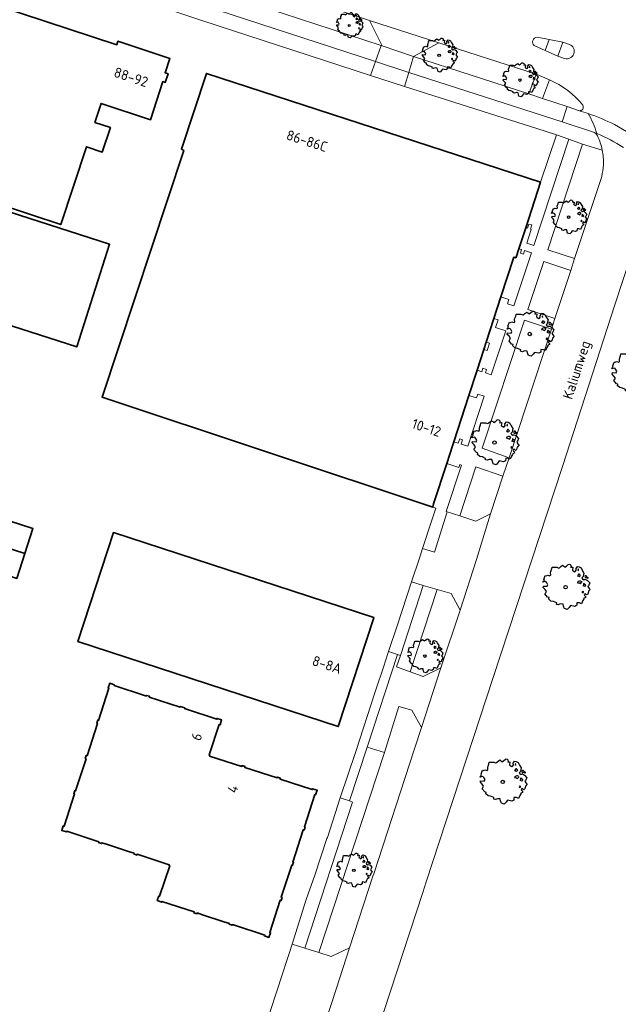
# Model space of a CAD drawing. Header units: metres. Extents: x 152391 to 157968, y 462336 to 467280.
# Tile 81 of 256: x 153466 to 153546, y 464233 to 464365. Entities that reach past the tile are written whole.
import ezdxf
from ezdxf.enums import TextEntityAlignment as Align

# ---------------------------------------------------------------- set-up
doc = ezdxf.new("R2010")
doc.units = ezdxf.units.M
doc.header["$LTSCALE"] = 0.75
doc.layers.get('0').update_dxf_attribs({"lineweight": 25})
for name, color, linetype, lineweight in [('B-GV-GR-BOOM-S', 252, 'Continuous', 25), ('B-WE-GR-BEPLANTING_CULTUUR_BODEMBEDEKKER-GV', 251, 'Continuous', 18), ('B-WE-OG-BEBOUWING-GV', 6, 'Continuous', 35), ('B-WE-OG-BEBOUWING-T18', 1, 'Continuous', 18), ('B-WE-OG-TERREIN_CULTUURSCHEIDING-GV', 251, 'Continuous', 18), ('B-WE-OG-TOPOGRAFIE-T18', 1, 'Continuous', 18), ('B-WE-VH-VERHARDING_ASFALT-GV', 251, 'Continuous', 18), ('B-WE-VH-VERHARDING_BEDRIJFSVLOERPLAAT-GV', 251, 'Continuous', 18), ('B-WE-VH-VERHARDING_BETONSTRAATSTEEN-GV', 251, 'Continuous', 18), ('B-WE-VH-VERHARDING_TEGEL-GV', 251, 'Continuous', 18)]:
    doc.layers.add(name, color=color, linetype=linetype, lineweight=lineweight)
doc.styles.add('NLCS-ISO-M750-T18', font='NLCS-ISO.ttf', dxfattribs={"height": 1.35})

# ---------------------------------------------------------------- blocks, each defined once
blk = doc.blocks.new('SGR-BOOM_21_30')
at = {"linetype": 'Continuous'}
for p, q in [((-1.11, 1.19), (-1.05, 1.33)), ((-1.05, 1.33), (-1.02, 1.5)), ((-1.02, 1.5), (-0.67, 1.5)), ((-0.67, 1.5), (-0.52, 1.43)), ((-0.52, 1.43), (-0.47, 1.45)), ((-0.47, 1.45), (-0.37, 1.55)), ((-0.37, 1.55), (-0.23, 1.65)), ((-0.23, 1.65), (-0.13, 1.58)), ((-0.13, 1.58), (-0.06, 1.52)), ((-0.06, 1.52), (0.07, 1.58)), ((0.07, 1.58), (0.2, 1.71)), ((0.2, 1.71), (0.26, 1.73)), ((0.26, 1.73), (0.33, 1.7)), ((0.33, 1.7), (0.39, 1.65)), ((0.4, 1.53), (0.38, 1.5)), ((0.38, 1.5), (0.53, 1.52)), ((0.39, 1.65), (0.4, 1.53)), ((0.54, 1.48), (0.51, 1.29)), ((0.53, 1.52), (0.54, 1.48)), ((0.79, 1.4), (0.89, 1.56)), ((0.8, 1.29), (0.79, 1.4)), ((0.89, 1.56), (1.02, 1.53)), ((0.97, 1.37), (0.93, 1.33)), ((0.93, 1.33), (0.95, 1.25)), ((0.96, 1.27), (0.97, 1.37)), ((1.02, 1.53), (1.16, 1.45)), ((1.16, 1.45), (1.25, 1.27)), ((-1.7, 0.37), (-1.66, 0.48)), ((-1.49, 0.41), (-1.7, 0.37)), ((-1.68, -0.03), (-1.67, 0.09)), ((-1.67, 0.09), (-1.39, 0.07)), ((-1.66, 0.48), (-1.6, 0.53)), ((-1.63, 0.58), (-1.53, 0.87)), ((-1.6, 0.53), (-1.63, 0.58)), ((-1.53, 0.87), (-1.46, 0.86)), ((-1.42, 0.33), (-1.49, 0.41)), ((-1.46, 0.86), (-1.34, 0.91)), ((-1.33, 0.18), (-1.42, 0.33)), ((-1.39, 0.07), (-1.33, 0.18)), ((-1.34, 0.91), (-1.18, 0.86)), ((-1.18, 0.86), (-1.12, 0.92)), ((-1.13, 1.09), (-1.11, 1.19)), ((-1.12, 0.92), (-1.13, 1.09)), ((0.51, 1.29), (0.57, 1.24)), ((0.57, 1.24), (0.69, 1.15)), ((0.69, 1.15), (0.75, 1.2)), ((0.75, 1.2), (0.8, 1.29)), ((0.94, 0.91), (0.89, 0.87)), ((0.89, 0.87), (0.93, 0.83)), ((0.93, 0.41), (0.89, 0.33)), ((0.89, 0.33), (1.03, 0.32)), ((0.93, 0.83), (0.98, 0.84)), ((1.05, 0.46), (0.93, 0.41)), ((0.97, 0.97), (0.94, 0.91)), ((0.95, 1.25), (0.96, 1.24)), ((1.03, 0.97), (0.97, 0.97)), ((0.98, 0.84), (1.03, 0.78)), ((1.08, 0.94), (1.03, 0.97)), ((1.03, 0.78), (1.08, 0.84)), ((1.03, 0.32), (1.11, 0.25)), ((1.11, 0.46), (1.05, 0.46)), ((1.12, 0.87), (1.08, 0.94)), ((1.08, 0.84), (1.12, 0.87)), ((1.22, 0.4), (1.11, 0.46)), ((1.11, 0.25), (1.2, 0.37)), ((1.2, 0.37), (1.24, 0.41)), ((1.32, 0.79), (1.23, 0.69)), ((1.23, 0.69), (1.27, 0.63)), ((1.25, 1.27), (1.38, 1.06)), ((1.27, 0.63), (1.38, 0.56)), ((1.34, 0.18), (1.31, 0.1)), ((1.43, 0.05), (1.31, 0.1)), ((1.38, 1.06), (1.32, 0.79)), ((1.36, 0.3), (1.34, 0.23)), ((1.34, 0.23), (1.34, 0.18)), ((1.43, 0.23), (1.36, 0.3)), ((1.38, 0.56), (1.44, 0.6)), ((1.47, 0.2), (1.43, 0.23)), ((1.43, 0.05), (1.51, 0.14)), ((1.47, 0.86), (1.44, 0.81)), ((1.44, 0.81), (1.46, 0.74)), ((1.44, 0.6), (1.57, 0.56)), ((1.46, 0.74), (1.53, 0.69)), ((1.54, 0.86), (1.47, 0.86)), ((1.51, 0.14), (1.47, 0.2)), ((1.53, 0.73), (1.64, 0.68)), ((1.53, 0.69), (1.54, 0.73)), ((1.62, 0.76), (1.54, 0.86)), ((1.57, 0.56), (1.64, 0.51)), ((1.73, 0.71), (1.62, 0.76)), ((1.64, 0.68), (1.73, 0.71)), ((1.64, 0.51), (1.81, 0.32)), ((1.72, 0.1), (1.67, 0.04)), ((1.67, 0.04), (1.76, -0.09)), ((1.81, 0.32), (1.72, 0.1)), ((-1.54, -0.18), (-1.68, -0.03)), ((-1.55, -0.51), (-1.49, -0.42)), ((-1.35, -0.75), (-1.55, -0.51)), ((-1.44, -0.32), (-1.54, -0.18)), ((-1.49, -0.42), (-1.44, -0.32)), ((-1.25, -0.78), (-1.35, -0.75)), ((-1.27, -0.9), (-1.25, -0.78)), ((-1.11, -1.05), (-1.27, -0.9)), ((-0.91, -1.08), (-1.11, -1.05)), ((-0.67, -1.18), (-0.91, -1.08)), ((-0.68, -1.29), (-0.67, -1.18)), ((-0.55, -1.33), (-0.68, -1.29)), ((-0.4, -1.26), (-0.55, -1.33)), ((-0.19, -1.28), (-0.4, -1.26)), ((-0.16, -1.43), (-0.19, -1.28)), ((0.84, -1.16), (0.83, -1.36)), ((1.03, -1.18), (0.84, -1.16)), ((1.18, -1.24), (1.03, -1.18)), ((1.29, -1.01), (1.18, -1.24)), ((1.29, -0.29), (1.24, -0.36)), ((1.24, -0.36), (1.25, -0.42)), ((1.26, -0.42), (1.33, -0.41)), ((1.33, -0.34), (1.29, -0.29)), ((1.36, -0.88), (1.29, -1.01)), ((1.33, -0.41), (1.33, -0.34)), ((1.37, -0.83), (1.36, -0.88)), ((1.48, -0.8), (1.37, -0.83)), ((1.46, -0.47), (1.39, -0.59)), ((1.39, -0.59), (1.43, -0.64)), ((1.43, -0.64), (1.5, -0.7)), ((1.58, -0.59), (1.46, -0.47)), ((1.5, -0.7), (1.48, -0.8)), ((1.66, -0.52), (1.58, -0.59)), ((1.68, -0.42), (1.66, -0.52)), ((1.72, -0.31), (1.68, -0.42)), ((1.84, -0.18), (1.72, -0.31)), ((1.76, -0.09), (1.84, -0.18)), ((-0.13, -1.49), (-0.16, -1.43)), ((-0.1, -1.61), (-0.13, -1.49)), ((0.11, -1.67), (-0.1, -1.61)), ((0.25, -1.52), (0.11, -1.67)), ((0.36, -1.38), (0.25, -1.52)), ((0.68, -1.44), (0.36, -1.38)), ((0.83, -1.36), (0.68, -1.44))]:
    blk.add_line(p, q, dxfattribs=at)
blk.add_circle((0, 0), 0.126, dxfattribs=at)
blk = doc.blocks.new('SGR-BOOM_31_50')
at = {"linetype": 'Continuous'}
for p, q in [((-1.51, 1.45), (-1.48, 1.58)), ((-1.49, 1.23), (-1.51, 1.45)), ((-1.48, 1.58), (-1.4, 1.78)), ((-1.4, 1.78), (-1.36, 2)), ((-1.36, 2), (-0.89, 2)), ((-0.89, 2), (-0.69, 1.91)), ((-0.69, 1.91), (-0.63, 1.93)), ((-0.63, 1.93), (-0.49, 2.06)), ((-0.49, 2.06), (-0.3, 2.2)), ((-0.3, 2.2), (-0.18, 2.11)), ((-0.18, 2.11), (-0.08, 2.02)), ((-0.08, 2.02), (0.09, 2.11)), ((0.09, 2.11), (0.27, 2.28)), ((0.27, 2.28), (0.35, 2.31)), ((0.35, 2.31), (0.44, 2.26)), ((0.44, 2.26), (0.52, 2.2)), ((0.54, 2.04), (0.51, 2)), ((0.51, 2), (0.71, 2.02)), ((0.52, 2.2), (0.54, 2.04)), ((0.72, 1.98), (0.68, 1.71)), ((0.68, 1.71), (0.75, 1.65)), ((0.71, 2.02), (0.72, 1.98)), ((0.75, 1.65), (0.92, 1.54)), ((0.92, 1.54), (1, 1.6)), ((1, 1.6), (1.06, 1.71)), ((1.05, 1.87), (1.19, 2.09)), ((1.06, 1.71), (1.05, 1.87)), ((1.19, 2.09), (1.36, 2.04)), ((1.3, 1.82), (1.23, 1.78)), ((1.23, 1.78), (1.27, 1.67)), ((1.27, 1.67), (1.28, 1.65)), ((1.28, 1.69), (1.3, 1.82)), ((1.36, 2.04), (1.54, 1.93)), ((1.54, 1.93), (1.67, 1.69)), ((1.67, 1.69), (1.84, 1.41)), ((1.84, 1.41), (1.76, 1.06)), ((-2.27, 0.49), (-2.21, 0.64)), ((-1.99, 0.55), (-2.27, 0.49)), ((-2.24, -0.04), (-2.22, 0.11)), ((-2.22, 0.11), (-1.85, 0.09)), ((-2.21, 0.64), (-2.13, 0.71)), ((-2.18, 0.77), (-2.04, 1.17)), ((-2.13, 0.71), (-2.18, 0.77)), ((-2.04, 1.17), (-1.94, 1.14)), ((-1.9, 0.44), (-1.99, 0.55)), ((-1.94, 1.14), (-1.79, 1.21)), ((-1.77, 0.25), (-1.9, 0.44)), ((-1.85, 0.09), (-1.77, 0.25)), ((-1.79, 1.21), (-1.57, 1.14)), ((-1.57, 1.14), (-1.49, 1.23)), ((1.25, 1.21), (1.19, 1.17)), ((1.19, 1.17), (1.23, 1.1)), ((1.23, 0.55), (1.19, 0.44)), ((1.19, 0.44), (1.37, 0.42)), ((1.23, 1.1), (1.31, 1.12)), ((1.4, 0.62), (1.23, 0.55)), ((1.3, 1.3), (1.25, 1.21)), ((1.37, 1.3), (1.3, 1.3)), ((1.31, 1.12), (1.37, 1.03)), ((1.44, 1.25), (1.37, 1.3)), ((1.37, 1.03), (1.44, 1.12)), ((1.37, 0.42), (1.48, 0.33)), ((1.48, 0.62), (1.4, 0.62)), ((1.5, 1.17), (1.44, 1.25)), ((1.44, 1.12), (1.5, 1.17)), ((1.62, 0.53), (1.48, 0.62)), ((1.48, 0.33), (1.61, 0.49)), ((1.61, 0.49), (1.65, 0.55)), ((1.76, 1.06), (1.64, 0.93)), ((1.64, 0.93), (1.7, 0.84)), ((1.7, 0.84), (1.84, 0.75)), ((1.79, 0.25), (1.75, 0.14)), ((1.91, 0.07), (1.75, 0.14)), ((1.81, 0.4), (1.79, 0.31)), ((1.79, 0.31), (1.79, 0.25)), ((1.9, 0.31), (1.81, 0.4)), ((1.84, 0.75), (1.92, 0.79)), ((1.96, 0.27), (1.9, 0.31)), ((1.91, 0.07), (2.01, 0.18)), ((1.96, 1.14), (1.92, 1.08)), ((1.92, 1.08), (1.95, 0.99)), ((1.92, 0.79), (2.09, 0.75)), ((1.95, 0.99), (2.04, 0.93)), ((2.06, 1.14), (1.96, 1.14)), ((2.01, 0.18), (1.96, 0.27)), ((2.04, 0.97), (2.18, 0.9)), ((2.04, 0.93), (2.06, 0.97)), ((2.16, 1.01), (2.06, 1.14)), ((2.09, 0.75), (2.18, 0.68)), ((2.3, 0.95), (2.16, 1.01)), ((2.18, 0.9), (2.3, 0.95)), ((2.18, 0.68), (2.41, 0.42)), ((2.29, 0.14), (2.23, 0.05)), ((2.23, 0.05), (2.35, -0.13)), ((2.41, 0.42), (2.29, 0.14)), ((-2.05, -0.24), (-2.24, -0.04)), ((-2.07, -0.67), (-1.99, -0.56)), ((-1.8, -1), (-2.07, -0.67)), ((-1.91, -0.43), (-2.05, -0.24)), ((-1.99, -0.56), (-1.91, -0.43)), ((-1.67, -1.05), (-1.8, -1)), ((-1.7, -1.2), (-1.67, -1.05)), ((-1.48, -1.4), (-1.7, -1.2)), ((1.72, -0.39), (1.65, -0.48)), ((1.65, -0.48), (1.67, -0.56)), ((1.68, -0.56), (1.78, -0.54)), ((1.78, -0.45), (1.72, -0.39)), ((1.81, -1.18), (1.72, -1.35)), ((1.78, -0.54), (1.78, -0.45)), ((1.82, -1.11), (1.81, -1.18)), ((1.98, -1.07), (1.82, -1.11)), ((1.95, -0.63), (1.85, -0.78)), ((1.85, -0.78), (1.9, -0.85)), ((1.9, -0.85), (1.99, -0.94)), ((2.1, -0.78), (1.95, -0.63)), ((1.99, -0.94), (1.98, -1.07)), ((2.21, -0.7), (2.1, -0.78)), ((2.24, -0.56), (2.21, -0.7)), ((2.29, -0.41), (2.24, -0.56)), ((2.46, -0.24), (2.29, -0.41)), ((2.35, -0.13), (2.46, -0.24)), ((-1.22, -1.44), (-1.48, -1.4)), ((-0.89, -1.57), (-1.22, -1.44)), ((-0.91, -1.72), (-0.89, -1.57)), ((-0.73, -1.77), (-0.91, -1.72)), ((-0.53, -1.68), (-0.73, -1.77)), ((-0.25, -1.7), (-0.53, -1.68)), ((-0.21, -1.9), (-0.25, -1.7)), ((-0.18, -1.99), (-0.21, -1.9)), ((-0.13, -2.14), (-0.18, -1.99)), ((0.15, -2.23), (-0.13, -2.14)), ((0.34, -2.03), (0.15, -2.23)), ((0.47, -1.83), (0.34, -2.03)), ((0.91, -1.92), (0.47, -1.83)), ((1.11, -1.81), (0.91, -1.92)), ((1.13, -1.55), (1.11, -1.81)), ((1.37, -1.57), (1.13, -1.55)), ((1.58, -1.66), (1.37, -1.57)), ((1.72, -1.35), (1.58, -1.66))]:
    blk.add_line(p, q, dxfattribs=at)
blk.add_circle((0, 0), 0.169, dxfattribs=at)
blk = doc.blocks.new('SGR-BOOM_50_100')
at = {"linetype": 'Continuous'}
for p, q in [((-1.87, 2.37), (-1.81, 2.66)), ((-1.81, 2.66), (-1.19, 2.66)), ((-1.19, 2.66), (-0.92, 2.55)), ((-0.84, 2.58), (-0.65, 2.75)), ((-0.65, 2.75), (-0.4, 2.93)), ((-0.4, 2.93), (-0.24, 2.81)), ((-0.24, 2.81), (-0.11, 2.69)), ((-0.11, 2.69), (0.12, 2.81)), ((0.12, 2.81), (0.36, 3.04)), ((0.36, 3.04), (0.47, 3.07)), ((0.47, 3.07), (0.59, 3.02)), ((0.59, 3.02), (0.69, 2.93)), ((0.72, 2.72), (0.67, 2.66)), ((0.67, 2.66), (0.94, 2.69)), ((0.69, 2.93), (0.72, 2.72)), ((0.96, 2.64), (0.9, 2.29)), ((0.94, 2.69), (0.96, 2.64)), ((1.4, 2.49), (1.58, 2.78)), ((1.58, 2.78), (1.81, 2.72)), ((1.81, 2.72), (2.06, 2.58)), ((-2.9, 1.03), (-2.72, 1.56)), ((-2.72, 1.56), (-2.59, 1.53)), ((-2.59, 1.53), (-2.39, 1.61)), ((-2.39, 1.61), (-2.1, 1.53)), ((-2.1, 1.53), (-1.99, 1.64)), ((-2.01, 1.93), (-1.97, 2.11)), ((-1.99, 1.64), (-2.01, 1.93)), ((-1.97, 2.11), (-1.87, 2.37)), ((-0.92, 2.55), (-0.84, 2.58)), ((0.9, 2.29), (1, 2.2)), ((1, 2.2), (1.23, 2.05)), ((1.23, 2.05), (1.34, 2.14)), ((1.34, 2.14), (1.42, 2.29)), ((1.42, 2.29), (1.4, 2.49)), ((1.67, 1.61), (1.58, 1.56)), ((1.58, 1.56), (1.65, 1.47)), ((1.73, 2.43), (1.65, 2.37)), ((1.65, 2.37), (1.69, 2.23)), ((1.65, 1.47), (1.75, 1.5)), ((1.73, 1.73), (1.67, 1.61)), ((1.69, 2.23), (1.71, 2.2)), ((1.71, 2.26), (1.73, 2.43)), ((1.83, 1.73), (1.73, 1.73)), ((1.75, 1.5), (1.83, 1.38)), ((1.91, 1.67), (1.83, 1.73)), ((1.83, 1.38), (1.91, 1.5)), ((2, 1.56), (1.91, 1.67)), ((1.91, 1.5), (2, 1.56)), ((2.06, 2.58), (2.22, 2.26)), ((2.35, 1.41), (2.18, 1.23)), ((2.22, 2.26), (2.45, 1.88)), ((2.45, 1.88), (2.35, 1.41)), ((2.62, 1.53), (2.56, 1.44)), ((2.56, 1.44), (2.6, 1.32)), ((2.6, 1.32), (2.72, 1.23)), ((2.74, 1.53), (2.62, 1.53)), ((2.89, 1.35), (2.74, 1.53)), ((3.07, 1.26), (2.89, 1.35)), ((-3.03, 0.65), (-2.94, 0.85)), ((-2.65, 0.74), (-3.03, 0.65)), ((-2.99, -0.05), (-2.96, 0.15)), ((-2.96, 0.15), (-2.47, 0.12)), ((-2.94, 0.85), (-2.84, 0.94)), ((-2.84, 0.94), (-2.9, 1.03)), ((-2.53, 0.59), (-2.65, 0.74)), ((-2.37, 0.33), (-2.53, 0.59)), ((-2.47, 0.12), (-2.37, 0.33)), ((1.65, 0.74), (1.58, 0.59)), ((1.58, 0.59), (1.83, 0.56)), ((1.87, 0.82), (1.65, 0.74)), ((1.83, 0.56), (1.98, 0.45)), ((1.98, 0.82), (1.87, 0.82)), ((2.16, 0.71), (1.98, 0.82)), ((1.98, 0.45), (2.14, 0.65)), ((2.14, 0.65), (2.2, 0.74)), ((2.18, 1.23), (2.27, 1.12)), ((2.27, 1.12), (2.45, 1)), ((2.39, 0.33), (2.33, 0.18)), ((2.55, 0.09), (2.33, 0.18)), ((2.41, 0.53), (2.39, 0.42)), ((2.39, 0.42), (2.39, 0.33)), ((2.53, 0.42), (2.41, 0.53)), ((2.45, 1), (2.56, 1.06)), ((2.62, 0.36), (2.53, 0.42)), ((2.55, 0.09), (2.68, 0.24)), ((2.56, 1.06), (2.78, 1)), ((2.68, 0.24), (2.62, 0.36)), ((2.72, 1.29), (2.91, 1.2)), ((2.72, 1.23), (2.74, 1.29)), ((2.78, 1), (2.91, 0.91)), ((2.91, 1.2), (3.07, 1.26)), ((2.91, 0.91), (3.22, 0.56)), ((3.05, 0.18), (2.97, 0.07)), ((2.97, 0.07), (3.13, -0.17)), ((3.22, 0.56), (3.05, 0.18)), ((-2.74, -0.31), (-2.99, -0.05)), ((-2.76, -0.9), (-2.65, -0.75)), ((-2.41, -1.34), (-2.76, -0.9)), ((-2.55, -0.58), (-2.74, -0.31)), ((-2.65, -0.75), (-2.55, -0.58)), ((2.29, -0.52), (2.2, -0.64)), ((2.2, -0.64), (2.22, -0.75)), ((2.25, -0.75), (2.37, -0.72)), ((2.37, -0.61), (2.29, -0.52)), ((2.37, -0.72), (2.37, -0.61)), ((2.6, -0.84), (2.47, -1.04)), ((2.47, -1.04), (2.53, -1.13)), ((2.53, -1.13), (2.66, -1.25)), ((2.8, -1.04), (2.6, -0.84)), ((2.66, -1.25), (2.64, -1.42)), ((2.95, -0.93), (2.8, -1.04)), ((2.99, -0.75), (2.95, -0.93)), ((3.05, -0.55), (2.99, -0.75)), ((3.28, -0.31), (3.05, -0.55)), ((3.13, -0.17), (3.28, -0.31)), ((-2.22, -1.39), (-2.41, -1.34)), ((-2.26, -1.6), (-2.22, -1.39)), ((-1.97, -1.86), (-2.26, -1.6)), ((-1.62, -1.92), (-1.97, -1.86)), ((-1.19, -2.1), (-1.62, -1.92)), ((-1.21, -2.3), (-1.19, -2.1)), ((-0.98, -2.36), (-1.21, -2.3)), ((-0.71, -2.24), (-0.98, -2.36)), ((-0.34, -2.27), (-0.71, -2.24)), ((-0.28, -2.53), (-0.34, -2.27)), ((-0.24, -2.65), (-0.28, -2.53)), ((0.63, -2.45), (0.45, -2.71)), ((1.21, -2.56), (0.63, -2.45)), ((1.48, -2.42), (1.21, -2.56)), ((1.5, -2.07), (1.48, -2.42)), ((1.83, -2.1), (1.5, -2.07)), ((2.1, -2.21), (1.83, -2.1)), ((2.29, -1.8), (2.1, -2.21)), ((2.41, -1.57), (2.29, -1.8)), ((2.43, -1.48), (2.41, -1.57)), ((2.64, -1.42), (2.43, -1.48)), ((-0.17, -2.85), (-0.24, -2.65)), ((0.2, -2.97), (-0.17, -2.85)), ((0.45, -2.71), (0.2, -2.97))]:
    blk.add_line(p, q, dxfattribs=at)
blk.add_circle((0, 0), 0.225, dxfattribs=at)

msp = doc.modelspace()

# ---------------------------------------------------------------- linework, layer by layer
at = {"layer": 'B-WE-GR-BEPLANTING_CULTUUR_BODEMBEDEKKER-GV'}
for points in [[(153537.87, 464349.38), (153535.74, 464343.07), (153533.77, 464336.99), (153534.02, 464336.91), (153534.2, 464337.48), (153534.57, 464337.36), (153534.39, 464336.79), (153534.51, 464336.76), (153533.92, 464334.94), (153534.86, 464334.63), (153539.53, 464348.82)], [(153532.49, 464333.06), (153532.47, 464332.99), (153532.17, 464333.05), (153530.45, 464327.75), (153531.52, 464327.4), (153531.33, 464326.82), (153532.19, 464326.54), (153534.53, 464333.62), (153533.59, 464333.93), (153533.45, 464333.48), (153533.07, 464333.61), (153533.22, 464334.06), (153532.86, 464334.17)], [(153528.48, 464321.71), (153528.94, 464321.58), (153528.62, 464320.6), (153528.17, 464320.75), (153527.27, 464317.97), (153527.89, 464317.77), (153528.04, 464318.23), (153528.53, 464318.08), (153528.38, 464317.61), (153529.17, 464317.35), (153531.1, 464323.23), (153529.74, 464323.67), (153530.07, 464324.67), (153529.51, 464324.85)], [(153526.17, 464314.61), (153524.16, 464308.42), (153524.76, 464308.22), (153524.95, 464308.81), (153525.32, 464308.69), (153525.13, 464308.1), (153526.02, 464307.81), (153528.23, 464314.49), (153527.37, 464314.77), (153527.21, 464314.28)], [(153519.99, 464294.16), (153521.57, 464293.68), (153523.28, 464299.08), (153523.16, 464299.12), (153525.2, 464305.3), (153524.97, 464305.38), (153524.84, 464304.99), (153523.21, 464305.52), (153521.46, 464300.14), (153521.37, 464299.69), (153521.75, 464299.57), (153521.13, 464297.67)]]:
    msp.add_lwpolyline(points, close=True, dxfattribs=at)
at = {"layer": 'B-WE-OG-BEBOUWING-GV'}
msp.add_lwpolyline([(153450.29, 464344.45), (153471.65, 464337.4), (153475.08, 464347.79), (153477.21, 464347.09), (153478.29, 464350.36), (153476.21, 464351.05), (153477.05, 464353.59), (153483.63, 464351.41), (153485.31, 464356.49), (153485.62, 464356.39), (153486, 464357.55), (153485.6, 464357.68), (153486.24, 464359.6), (153479.3, 464361.89), (153479.14, 464361.41), (153450.53, 464370.86)], dxfattribs=at)
for points in [[(153528.17, 464320.75), (153528.48, 464321.71), (153529.51, 464324.85), (153530.45, 464327.75), (153532.17, 464333.05), (153532.47, 464332.99), (153532.49, 464333.06), (153532.86, 464334.17), (153533.77, 464336.99), (153535.74, 464343.07), (153491.11, 464357.59), (153487.78, 464347.48), (153488.08, 464347.3), (153477.18, 464314.36), (153521.37, 464299.69), (153521.46, 464300.14), (153523.21, 464305.52), (153524.02, 464308), (153524.16, 464308.42), (153526.17, 464314.61), (153527.27, 464317.97)], [(153458.95, 464325.84), (153473.79, 464321.08), (153478.18, 464334.78), (153463.35, 464339.54)], [(153466.86, 464293.5), (153467.93, 464296.83), (153460.31, 464299.27), (153459.24, 464295.94)], [(153466.86, 464293.5), (153459.24, 464295.94), (153458.18, 464292.62), (153465.79, 464290.18)], [(153513.47, 464284.93), (153513.47, 464284.94), (153478.69, 464296.28), (153473.95, 464281.73), (153508.73, 464270.4)], [(153490.61, 464245.27), (153493.46, 464244.33), (153494.19, 464244.09), (153494.16, 464243.99), (153494.56, 464243.87), (153494.59, 464243.96), (153498.9, 464242.56), (153498.86, 464242.45), (153499.47, 464242.25), (153499.68, 464242.86), (153499.57, 464242.9), (153500.98, 464247.21), (153501.08, 464247.17), (153501.22, 464247.57), (153501.11, 464247.61), (153502.52, 464251.91), (153502.63, 464251.87), (153502.76, 464252.27), (153502.65, 464252.31), (153504.06, 464256.61), (153504.17, 464256.58), (153504.3, 464256.98), (153504.2, 464257.02), (153505.6, 464261.31), (153505.7, 464261.28), (153505.91, 464261.88), (153505.3, 464262.09), (153505.26, 464261.98), (153500.96, 464263.39), (153500.99, 464263.5), (153500.59, 464263.64), (153500.55, 464263.53), (153496.24, 464264.93), (153496.28, 464265.04), (153495.88, 464265.18), (153495.84, 464265.06), (153491.53, 464266.46), (153491.57, 464266.58), (153491.47, 464266.61), (153492.81, 464270.66), (153492.93, 464270.62), (153493.14, 464271.28), (153492.54, 464271.48), (153492.51, 464271.37), (153488.2, 464272.79), (153488.23, 464272.89), (153487.63, 464273.09), (153487.59, 464272.98), (153483.49, 464274.33), (153483.53, 464274.43), (153483.13, 464274.56), (153483.1, 464274.46), (153478.79, 464275.87), (153478.82, 464275.98), (153478.2, 464276.17), (153477.99, 464275.55), (153478.1, 464275.51), (153476.7, 464271.22), (153476.6, 464271.25), (153476.46, 464270.83), (153476.57, 464270.8), (153475.17, 464266.5), (153475.06, 464266.54), (153474.93, 464266.13), (153475.03, 464266.09), (153473.63, 464261.8), (153473.52, 464261.83), (153473.39, 464261.42), (153473.5, 464261.39), (153472.1, 464257.09), (153471.99, 464257.12), (153471.79, 464256.52), (153472.42, 464256.32), (153472.45, 464256.42), (153476.74, 464255.01), (153476.71, 464254.91), (153477.12, 464254.78), (153477.15, 464254.88), (153477.88, 464254.64), (153480.72, 464253.72), (153481.45, 464253.48), (153481.42, 464253.38), (153481.82, 464253.24), (153481.86, 464253.35), (153486.15, 464251.94), (153486.12, 464251.84), (153486.22, 464251.8), (153484.86, 464247.74), (153484.76, 464247.78), (153484.54, 464247.17), (153485.14, 464246.94), (153485.17, 464247.05), (153489.48, 464245.64), (153489.45, 464245.52), (153489.84, 464245.4), (153489.88, 464245.51)]]:
    msp.add_lwpolyline(points, close=True, dxfattribs=at)
at = {"layer": 'B-WE-OG-TERREIN_CULTUURSCHEIDING-GV'}
for points in [[(153514.58, 464361.26), (153512.92, 464364.65), (153512.23, 464364.88), (153481.1, 464375.07), (153481.05, 464375.08), (153479.55, 464374.26), (153481.71, 464372.02), (153514.44, 464361.31)], [(153522.16, 464361.65), (153518.79, 464359.85), (153534.2, 464354.85), (153535.17, 464357.49)], [(153534.06, 464326.07), (153537.67, 464324.88), (153539.78, 464331.27), (153536.18, 464332.46)], [(153531.54, 464306.29), (153537.2, 464323.45), (153533.59, 464324.64), (153527.94, 464307.56)], [(153530.73, 464303.84), (153527.11, 464305.08), (153524.95, 464298.53), (153527.1, 464297.81), (153529.07, 464298.8)], [(153520.09, 464289.23), (153518.52, 464289.72), (153516.62, 464283.96), (153515.45, 464280.41), (153516.65, 464280.02), (153517.03, 464279.9)], [(153518.34, 464277.71), (153520.08, 464277.07), (153522.45, 464278.22), (153525.01, 464285.91), (153523.82, 464288.16), (153521.94, 464288.68)], [(153506.14, 464240.21), (153507.79, 464239.68), (153510.24, 464240.84), (153513.36, 464250.41), (153513.47, 464250.73), (153518.88, 464267.3), (153519.86, 464270.25), (153518.56, 464272.57), (153516.8, 464273.09), (153514.89, 464266.91)], [(153502.56, 464241.35), (153504.24, 464240.81), (153510.63, 464260.32), (153510.23, 464260.46), (153509, 464260.86), (153507.27, 464255.59), (153507.21, 464255.44), (153505.6, 464250.54), (153504.46, 464247.3)]]:
    msp.add_lwpolyline(points, close=True, dxfattribs=at)
for points in [[(153543.99, 464347.36), (153541.37, 464348.15), (153536.7, 464334.04), (153540.3, 464332.86), (153543.92, 464343.83)], [(153550, 464339.83), (153545.67, 464326.7), (153538.66, 464305.11), (153529.4, 464276.94), (153520.48, 464249.65), (153520.01, 464248.23), (153511.4, 464221.91), (153511.01, 464220.67), (153510.59, 464219.41), (153509.97, 464217.58), (153505.52, 464203.96), (153497.12, 464178.34), (153489.67, 464155.68), (153487.6, 464149.38), (153478.79, 464122.48), (153478.16, 464120.52)]]:
    msp.add_lwpolyline(points, dxfattribs=at)
for points in [[(153544.14, 464345.38, 0.06099), (153543.99, 464347.36)], [(153543.92, 464343.83, 0.042567), (153544.14, 464345.38)]]:
    msp.add_lwpolyline(points, format="xyb", dxfattribs=at)
at = {"layer": 'B-WE-VH-VERHARDING_ASFALT-GV'}
for points in [[(153449.27, 464385.68), (153456.8, 464383.21), (153481.05, 464375.08), (153481.1, 464375.07), (153512.23, 464364.88), (153512.92, 464364.65), (153522.16, 464361.65), (153535.17, 464357.49), (153536.93, 464356.73)], [(153536.89, 464362.12), (153535.28, 464362.41)], [(153535.28, 464362.41), (153536.89, 464362.12)], [(153534.9, 464361.3), (153536.37, 464360.64), (153536.89, 464362.12)], [(153538.97, 464359.59), (153538.05, 464359.9), (153536.37, 464360.64), (153534.9, 464361.3)], [(153536.89, 464362.12), (153538.73, 464361.75), (153539.6, 464361.46)], [(153538.73, 464361.75), (153538.05, 464359.9), (153538.97, 464359.59)], [(153539.6, 464361.46), (153538.73, 464361.75)], [(153540.93, 464352.61), (153539.3, 464353.15), (153538.64, 464351.14), (153542.83, 464349.76)], [(153545.61, 464350.76), (153557.52, 464343.81), (153558.25, 464343.39)], [(153557.52, 464343.81), (153545.61, 464350.76)], [(153543.92, 464343.83), (153540.3, 464332.86), (153539.78, 464331.27), (153537.67, 464324.88), (153537.2, 464323.45), (153531.54, 464306.29), (153530.73, 464303.84), (153529.07, 464298.8), (153527.18, 464292.68), (153525.01, 464285.91)], [(153525.01, 464285.91), (153522.45, 464278.22), (153519.86, 464270.25), (153518.88, 464267.3), (153513.47, 464250.73), (153513.36, 464250.41), (153510.24, 464240.84), (153508.44, 464235.34), (153505.85, 464227.4), (153504.8, 464224.22), (153511.4, 464221.91), (153520.01, 464248.23), (153520.48, 464249.65), (153529.4, 464276.94), (153538.66, 464305.11), (153545.67, 464326.7), (153550, 464339.83)]]:
    msp.add_lwpolyline(points, dxfattribs=at)
for points in [[(153535.28, 464362.41, 0.660179), (153534.9, 464361.3)], [(153534.9, 464361.3, -0.660179), (153535.28, 464362.41)], [(153538.97, 464359.59, 0.988159), (153539.6, 464361.46)], [(153539.6, 464361.46, -0.988159), (153538.97, 464359.59)], [(153536.93, 464356.73, -0.123053), (153541.41, 464353.33)], [(153541.41, 464353.33, -0.585744), (153540.93, 464352.61)], [(153540.93, 464352.61, -0.011903), (153542.12, 464352.23)], [(153542.12, 464352.23, 0.011903), (153540.93, 464352.61)], [(153542.12, 464352.23, -0.034148), (153545.61, 464350.76)], [(153545.61, 464350.76, 0.034148), (153542.12, 464352.23)], [(153542.12, 464352.23, -0.057219), (153543.26, 464349.58)], [(153543.26, 464349.58, 0.057219), (153542.12, 464352.23)], [(153542.83, 464349.76, -0.005667), (153543.26, 464349.58)], [(153543.26, 464349.58, 0.005667), (153542.83, 464349.76)], [(153542.83, 464349.76, -0.195033), (153543.36, 464349.24)], [(153543.26, 464349.58, -0.042428), (153546.81, 464347.7)], [(153546.81, 464347.7, 0.042428), (153543.26, 464349.58)], [(153543.36, 464349.24, -0.060878), (153543.99, 464347.36)], [(153543.99, 464347.36, -0.06099), (153544.14, 464345.38)], [(153544.14, 464345.38, -0.042567), (153543.92, 464343.83)]]:
    msp.add_lwpolyline(points, format="xyb", dxfattribs=at)
at = {"layer": 'B-WE-VH-VERHARDING_BEDRIJFSVLOERPLAAT-GV'}
msp.add_lwpolyline([(153516.65, 464280.02), (153515.45, 464280.41), (153514.95, 464278.89), (153514.89, 464278.7), (153513.63, 464274.89), (153511.06, 464267.08), (153509, 464260.86), (153510.23, 464260.46), (153512.59, 464267.66)], close=True, dxfattribs=at)
at = {"layer": 'B-WE-VH-VERHARDING_BETONSTRAATSTEEN-GV'}
for points in [[(153514.58, 464361.26), (153518.79, 464359.85), (153522.16, 464361.65), (153512.92, 464364.65)], [(153518.14, 464357.73), (153518.79, 464359.85), (153514.58, 464361.26), (153514.44, 464361.31), (153513.7, 464359.19)], [(153513.7, 464359.19), (153513.04, 464357.32), (153517.56, 464355.84), (153518.14, 464357.73)], [(153518.52, 464289.72), (153520.09, 464289.23), (153521.94, 464288.68), (153523.82, 464288.16), (153525.01, 464285.91), (153527.18, 464292.68), (153529.07, 464298.8), (153527.1, 464297.81), (153524.95, 464298.53), (153523.28, 464299.08), (153521.57, 464293.68), (153519.99, 464294.16), (153519.57, 464292.89)], [(153522.45, 464278.22), (153520.08, 464277.07), (153518.34, 464277.71), (153516.52, 464278.37), (153517.03, 464279.9), (153516.65, 464280.02), (153512.59, 464267.66), (153514.89, 464266.91), (153516.8, 464273.09), (153518.56, 464272.57), (153519.86, 464270.25)], [(153501, 464230.9), (153502.86, 464230.33), (153504.7, 464229.78), (153505.85, 464227.4), (153508.44, 464235.34), (153510.24, 464240.84), (153507.79, 464239.68), (153506.14, 464240.21), (153504.24, 464240.81), (153502.56, 464241.35), (153502.16, 464240.1), (153500.98, 464236.46), (153500.79, 464235.86), (153499.34, 464231.4)]]:
    msp.add_lwpolyline(points, close=True, dxfattribs=at)
for points in [[(153536.93, 464356.73), (153536.01, 464354.25), (153539.3, 464353.15)], [(153539.3, 464353.15), (153540.93, 464352.61)]]:
    msp.add_lwpolyline(points, dxfattribs=at)
for points in [[(153541.41, 464353.33, 0.123053), (153536.93, 464356.73)], [(153540.93, 464352.61, 0.585744), (153541.41, 464353.33)]]:
    msp.add_lwpolyline(points, format="xyb", dxfattribs=at)
at = {"layer": 'B-WE-VH-VERHARDING_TEGEL-GV'}
for points in [[(153514.44, 464361.31), (153481.71, 464372.02), (153481.03, 464369.86), (153513.7, 464359.19)], [(153481.03, 464369.86), (153480.45, 464367.99), (153483.67, 464366.91), (153490.52, 464364.67), (153513.04, 464357.32), (153513.7, 464359.19)], [(153538.05, 464359.9), (153538.73, 464361.75), (153536.89, 464362.12), (153536.37, 464360.64)], [(153518.79, 464359.85), (153518.14, 464357.73), (153538.64, 464351.14), (153539.3, 464353.15), (153536.01, 464354.25), (153534.2, 464354.85)], [(153536.01, 464354.25), (153536.93, 464356.73), (153535.17, 464357.49), (153534.2, 464354.85)], [(153524.16, 464308.42), (153524.02, 464308), (153523.21, 464305.52), (153524.84, 464304.99), (153524.97, 464305.38), (153525.2, 464305.3), (153523.16, 464299.12), (153523.28, 464299.08), (153524.95, 464298.53), (153527.11, 464305.08), (153530.73, 464303.84), (153531.54, 464306.29), (153527.94, 464307.56), (153533.59, 464324.64), (153537.2, 464323.45), (153537.67, 464324.88), (153534.06, 464326.07), (153536.18, 464332.46), (153539.78, 464331.27), (153540.3, 464332.86), (153536.7, 464334.04), (153541.37, 464348.15), (153539.53, 464348.82), (153534.86, 464334.63), (153533.92, 464334.94), (153534.51, 464336.76), (153534.39, 464336.79), (153534.57, 464337.36), (153534.2, 464337.48), (153534.02, 464336.91), (153533.77, 464336.99), (153532.86, 464334.17), (153533.22, 464334.06), (153533.07, 464333.61), (153533.45, 464333.48), (153533.59, 464333.93), (153534.53, 464333.62), (153532.19, 464326.54), (153531.33, 464326.82), (153531.52, 464327.4), (153530.45, 464327.75), (153529.51, 464324.85), (153530.07, 464324.67), (153529.74, 464323.67), (153531.1, 464323.23), (153529.17, 464317.35), (153528.38, 464317.61), (153528.53, 464318.08), (153528.04, 464318.23), (153527.89, 464317.77), (153527.27, 464317.97), (153526.17, 464314.61), (153527.21, 464314.28), (153527.37, 464314.77), (153528.23, 464314.49), (153526.02, 464307.81), (153525.13, 464308.1), (153525.32, 464308.69), (153524.95, 464308.81), (153524.76, 464308.22)], [(153518.34, 464277.71), (153521.94, 464288.68), (153520.09, 464289.23), (153517.03, 464279.9), (153516.52, 464278.37)], [(153514.89, 464266.91), (153512.59, 464267.66), (153510.23, 464260.46), (153510.63, 464260.32), (153504.24, 464240.81), (153506.14, 464240.21)]]:
    msp.add_lwpolyline(points, close=True, dxfattribs=at)
for points in [[(153518.14, 464357.73), (153517.56, 464355.84), (153536.38, 464349.88), (153537.87, 464349.38), (153539.53, 464348.82), (153541.37, 464348.15), (153543.99, 464347.36)], [(153542.83, 464349.76), (153538.64, 464351.14), (153518.14, 464357.73)]]:
    msp.add_lwpolyline(points, dxfattribs=at)
for points in [[(153543.36, 464349.24, 0.195033), (153542.83, 464349.76)], [(153543.99, 464347.36, 0.060878), (153543.36, 464349.24)]]:
    msp.add_lwpolyline(points, format="xyb", dxfattribs=at)

# ---------------------------------------------------------------- block references
at = {"layer": 'B-GV-GR-BOOM-S', "transparency": 33554559}
for name, p in [('SGR-BOOM_21_30', (153510.2, 464364)), ('SGR-BOOM_31_50', (153522.2, 464360)), ('SGR-BOOM_31_50', (153533, 464356.7)), ('SGR-BOOM_31_50', (153539.5, 464338.4)), ('SGR-BOOM_50_100', (153534.3, 464322.8)), ('SGR-BOOM_50_100', (153548.3, 464317.5)), ('SGR-BOOM_50_100', (153529.6, 464308.3)), ('SGR-BOOM_50_100', (153539.1, 464289)), ('SGR-BOOM_31_50', (153520.3, 464279.8)), ('SGR-BOOM_50_100', (153530.7, 464263)), ('SGR-BOOM_31_50', (153510.8, 464251.2))]:
    msp.add_blockref(name, p, dxfattribs=at)

# ---------------------------------------------------------------- texts
at = {"layer": 'B-WE-OG-BEBOUWING-T18', "style": 'NLCS-ISO-M750-T18'}
for s, rotation, p in [('88-92', 341.7, (153481.05, 464357.1)), ('86-86C', 342, (153504.55, 464348.58)), ('10-12', 341.6, (153520.51, 464310.29)), ('8-8A', 341.9, (153507.22, 464278.65)), ('6', 70.5, (153489.81, 464269.04)), ('4', 72.3, (153494.63, 464262.07))]:
    msp.add_text(s, height=1.35, rotation=rotation, dxfattribs=at).set_placement(p, align=Align.MIDDLE)
at = {"layer": 'B-WE-OG-TOPOGRAFIE-T18', "style": 'NLCS-ISO-M750-T18'}
msp.add_text('Kaliumweg', height=1.35, rotation=72, dxfattribs=at).set_placement((153540.74, 464317.95), align=Align.MIDDLE)

doc.saveas('drawing.dxf')
